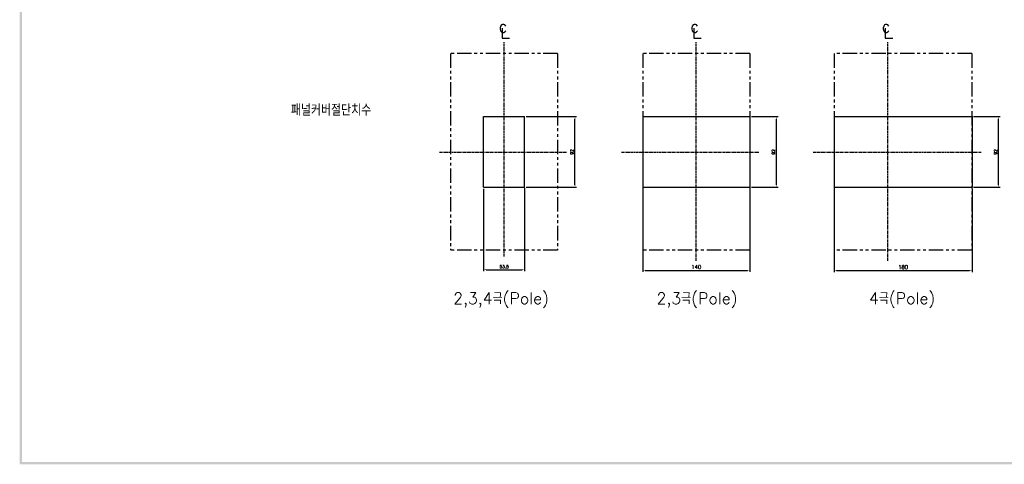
# Model space of a CAD drawing. Extents: x -2328 to 2710, y -907 to 1799.
# Tile 1 of 20: x -2303 to -1017, y 67 to 647. Entities that reach past the tile are written whole.
import ezdxf

# ---------------------------------------------------------------- set-up
doc = ezdxf.new("R2010")
doc.units = 0
doc.header["$LTSCALE"] = 3
doc.header["$MEASUREMENT"] = 0
doc.linetypes.add('CENTER', pattern=[2, 1.25, -0.25, 0.25, -0.25])
doc.linetypes.add('PHANTOM2', pattern=[1.25, 0.625, -0.125, 0.125, -0.125, 0.125, -0.125])
doc.layers.get('0').update_dxf_attribs({"linetype": 'CONTINUOUS'})
doc.layers.get('Defpoints').update_dxf_attribs({"linetype": 'CONTINUOUS'})
for name, color, linetype in [('AM_VIS', 7, 'CONTINUOUS'), ('CENTER', 1, 'CENTER'), ('di', 3, 'CONTINUOUS'), ('dwg', 7, 'CONTINUOUS'), ('NOTE', 4, 'CONTINUOUS')]:
    doc.layers.add(name, color=color, linetype=linetype)
doc.styles.add('K25', font='TXT', dxfattribs={"width": 0.9, "height": 2.5, "bigfont": 'TBHAN'})
doc.styles.add('KIM', font='ROMANS.shx', dxfattribs={"height": 5, "bigfont": 'GSG1.shx'})
doc.styles.get("Standard").update_dxf_attribs({"font": 'romans.shx', "height": 4, "bigfont": 'ghs.shx'})
doc.dimstyles.get("Standard").update_dxf_attribs({"dimtxt": 0.18, "dimasz": 0.18, "dimexe": 0.18, "dimexo": 0.0625, "dimgap": 0.09, "dimtad": 0, "dimtih": 1, "dimtoh": 1, "dimdec": 4, "dimzin": 0, "dimdsep": 46, "dimtxsty": 'Standard', "dimcen": 0.09, "dimadec": 0, "dimazin": 0, "dimtfac": 1, "dimtdec": 4, "dimtofl": 0, "dimtmove": 0, "dimatfit": 3, "dimfxl": 0, "dimtolj": 1, "dimtzin": 0, "dimarcsym": 0})
doc.dimstyles.new('STANDARD$0', dxfattribs={"dimtxt": 5, "dimasz": 5, "dimexe": 1, "dimexo": 2, "dimgap": 2, "dimtad": 1, "dimdec": 4, "dimzin": 12, "dimdsep": 46, "dimtxsty": 'KIM', "dimcen": -1, "dimdle": 0.1, "dimadec": 0, "dimazin": 0, "dimtfac": 1, "dimtdec": 4, "dimtmove": 0, "dimatfit": 3, "dimfxl": 0, "dimtolj": 1, "dimtzin": 0, "dimarcsym": 0})

# ---------------------------------------------------------------- blocks, each defined once
blk = doc.blocks.new('*D53')
at = {"layer": 'Defpoints', "color": 0}
for p in [(-1697.1, 428.2), (-1643.6, 429.2), (-1643.6, 320.5)]:
    blk.add_point(p, dxfattribs=at)
at = {"layer": 'di'}
for p, q in [((-1697.1, 426.2), (-1697.1, 318.5)), ((-1643.6, 427.2), (-1643.6, 318.5)), ((-1693.9, 320.5), (-1646.8, 320.5))]:
    blk.add_line(p, q, dxfattribs=at)
for points in [[(-1693.9, 321), (-1693.9, 320), (-1697.1, 320.5)], [(-1646.8, 321), (-1646.8, 320), (-1643.6, 320.5)]]:
    blk.add_solid(points, dxfattribs=at)
at = {"layer": 'di', "insert": (-1670.3, 324.5), "char_height": 4, "attachment_point": 5}
blk.add_mtext('\\A1;53.5', dxfattribs=at)
blk = doc.blocks.new('*D54')
at = {"layer": 'Defpoints', "color": 0}
for p in [(-1643.6, 520.2), (-1577.8, 520.2), (-1643.6, 428.2)]:
    blk.add_point(p, dxfattribs=at)
at = {"layer": 'di'}
for p, q in [((-1641.6, 520.2), (-1575.8, 520.2)), ((-1577.8, 431.4), (-1577.8, 517)), ((-1641.6, 428.2), (-1575.8, 428.2))]:
    blk.add_line(p, q, dxfattribs=at)
for points in [[(-1578.3, 517), (-1577.3, 517), (-1577.8, 520.2)], [(-1578.3, 431.4), (-1577.3, 431.4), (-1577.8, 428.2)]]:
    blk.add_solid(points, dxfattribs=at)
at = {"layer": 'di', "insert": (-1581.8, 474.2), "char_height": 4, "attachment_point": 5, "rotation": 90}
blk.add_mtext('\\A1;92', dxfattribs=at)
blk = doc.blocks.new('*D75')
at = {"layer": 'Defpoints', "color": 0}
for p in [(-1349.4, 520.2), (-1314.7, 520.2), (-1349.4, 428.2)]:
    blk.add_point(p, dxfattribs=at)
at = {"layer": 'di'}
for p, q in [((-1347.4, 520.2), (-1312.7, 520.2)), ((-1314.7, 431.4), (-1314.7, 517)), ((-1347.4, 428.2), (-1312.7, 428.2))]:
    blk.add_line(p, q, dxfattribs=at)
for points in [[(-1315.2, 517), (-1314.1, 517), (-1314.7, 520.2)], [(-1315.2, 431.4), (-1314.1, 431.4), (-1314.7, 428.2)]]:
    blk.add_solid(points, dxfattribs=at)
at = {"layer": 'di', "insert": (-1318.7, 474.2), "char_height": 4, "attachment_point": 5, "rotation": 90}
blk.add_mtext('\\A1;92', dxfattribs=at)
blk = doc.blocks.new('*D101')
at = {"layer": 'Defpoints', "color": 0}
for p in [(-1059.4, 520.2), (-1024.7, 520.2), (-1059.4, 428.2)]:
    blk.add_point(p, dxfattribs=at)
at = {"layer": 'di'}
for p, q in [((-1057.4, 520.2), (-1022.7, 520.2)), ((-1024.7, 431.4), (-1024.7, 517)), ((-1057.4, 428.2), (-1022.7, 428.2))]:
    blk.add_line(p, q, dxfattribs=at)
for points in [[(-1025.2, 517), (-1024.1, 517), (-1024.7, 520.2)], [(-1025.2, 431.4), (-1024.1, 431.4), (-1024.7, 428.2)]]:
    blk.add_solid(points, dxfattribs=at)
at = {"layer": 'di', "insert": (-1028.7, 474.2), "char_height": 4, "attachment_point": 5, "rotation": 90}
blk.add_mtext('\\A1;92', dxfattribs=at)
blk = doc.blocks.new('*D102')
at = {"layer": 'Defpoints', "color": 0}
for p in [(-1489.4, 428.2), (-1349.4, 428.2), (-1349.4, 319.5)]:
    blk.add_point(p, dxfattribs=at)
at = {"layer": 'di'}
for p, q in [((-1489.4, 426.2), (-1489.4, 317.5)), ((-1349.4, 426.2), (-1349.4, 317.5)), ((-1486.2, 319.5), (-1352.6, 319.5))]:
    blk.add_line(p, q, dxfattribs=at)
for points in [[(-1486.2, 320), (-1486.2, 319), (-1489.4, 319.5)], [(-1352.6, 320), (-1352.6, 319), (-1349.4, 319.5)]]:
    blk.add_solid(points, dxfattribs=at)
at = {"layer": 'di', "insert": (-1419.4, 324), "char_height": 5, "attachment_point": 5, "style": 'KIM'}
blk.add_mtext('\\A1;140', dxfattribs=at)
blk = doc.blocks.new('*D103')
at = {"layer": 'Defpoints', "color": 0}
for p in [(-1239.4, 428.2), (-1059.4, 428.2), (-1059.4, 319.4)]:
    blk.add_point(p, dxfattribs=at)
at = {"layer": 'di'}
for p, q in [((-1239.4, 426.2), (-1239.4, 317.4)), ((-1059.4, 426.2), (-1059.4, 317.4)), ((-1236.2, 319.4), (-1062.6, 319.4))]:
    blk.add_line(p, q, dxfattribs=at)
for points in [[(-1236.2, 319.9), (-1236.2, 318.8), (-1239.4, 319.4)], [(-1062.6, 319.9), (-1062.6, 318.8), (-1059.4, 319.4)]]:
    blk.add_solid(points, dxfattribs=at)
at = {"layer": 'di', "insert": (-1149.4, 323.9), "char_height": 5, "attachment_point": 5, "style": 'KIM'}
blk.add_mtext('\\A1;180', dxfattribs=at)

msp = doc.modelspace()

# ---------------------------------------------------------------- linework, layer by layer
for p, q in [((-1697.066, 520.242), (-1643.566, 520.242)), ((-1697.066, 428.242), (-1697.066, 520.242)), ((-1643.566, 428.242), (-1643.566, 520.242)), ((-1489.427, 520.242), (-1349.427, 520.242)), ((-1239.427, 520.242), (-1059.427, 520.242)), ((-1697.066, 428.242), (-1643.566, 428.242)), ((-1489.427, 428.242), (-1349.427, 428.242)), ((-1239.427, 428.242), (-1059.427, 428.242))]:
    msp.add_line(p, q)
at = {"layer": 'AM_VIS'}
for p, q in [((-1489.427, 520.242), (-1489.427, 428.242)), ((-1349.427, 520.242), (-1349.427, 428.242)), ((-1239.427, 520.242), (-1239.427, 428.242)), ((-1059.427, 520.242), (-1059.427, 428.242))]:
    msp.add_line(p, q, dxfattribs=at)
at = {"layer": 'CENTER'}
for p, q in [((-1670.316, 474.042), (-1670.316, 617.164)), ((-1419.427, 474.042), (-1419.427, 617.164)), ((-1169.427, 474.042), (-1169.427, 617.164)), ((-1754.612, 474.042), (-1588.534, 474.042)), ((-1670.316, 337.911), (-1670.316, 474.042)), ((-1516.989, 474.042), (-1337.645, 474.042)), ((-1419.427, 331.871), (-1419.427, 474.042)), ((-1266.989, 474.042), (-1047.645, 474.042)), ((-1169.427, 331.871), (-1169.427, 474.042))]:
    msp.add_line(p, q, dxfattribs=at)
at = {"layer": 'di', "linetype": 'PHANTOM2', "ltscale": 10}
for p, q in [((-1600.516, 602.542), (-1740.116, 602.542)), ((-1740.116, 602.542), (-1740.116, 345.942)), ((-1600.516, 602.542), (-1600.516, 345.942)), ((-1349.627, 602.542), (-1489.227, 602.542)), ((-1489.227, 602.542), (-1489.227, 345.942)), ((-1349.627, 602.542), (-1349.627, 345.942)), ((-1059.627, 602.542), (-1239.227, 602.542)), ((-1239.227, 602.542), (-1239.227, 345.942)), ((-1059.627, 602.542), (-1059.627, 345.942)), ((-1600.516, 345.942), (-1740.116, 345.942)), ((-1349.627, 345.942), (-1489.227, 345.942)), ((-1059.627, 345.942), (-1239.227, 345.942))]:
    msp.add_line(p, q, dxfattribs=at)
at = {"layer": 'dwg'}
for points in [[(-2302.759, 66.595), (-2299.759, 68.095), (-2302.759, 1788.595), (-2299.759, 1785.595)], [(145.241, 66.595), (142.241, 69.595), (-2302.759, 66.595), (-2299.759, 69.595)]]:
    msp.add_trace(points, dxfattribs=at)
at = {"layer": 'NOTE'}
for p, q in [((-1673.024, 635.577), (-1673.024, 622.537)), ((-1422.811, 635.577), (-1422.811, 622.537)), ((-1172.811, 635.577), (-1172.811, 622.537)), ((-1673.024, 622.537), (-1663.111, 622.537)), ((-1422.811, 622.537), (-1412.898, 622.537)), ((-1172.811, 622.537), (-1162.898, 622.537))]:
    msp.add_line(p, q, dxfattribs=at)

# ---------------------------------------------------------------- texts
at = {"layer": 'di', "char_height": 15, "attachment_point": 1}
for s, insert, width in [('{\\Fromans,hgs|c129;패널커버절단치수}', (-1948.72, 536.393), 177.9211), ('{\\Fromans,hgs|c129;2,3,4극(Pole)}', (-1736.788, 290.585), 148.76355), ('{\\Fromans,hgs|c129;2,3극(Pole)}', (-1471.327, 290.585), 156.66025), ('{\\Fromans,hgs|c129;4극(Pole)}', (-1193.964, 290.585), 156.66025)]:
    msp.add_mtext(s, dxfattribs=dict(at, insert=insert, width=width))
at = {"layer": 'NOTE', "style": 'K25', "width": 0.9}
for p in [(-1677.457, 630.037), (-1427.243, 630.037), (-1177.243, 630.037)]:
    msp.add_text('c', height=15.85, dxfattribs=at).set_placement(p)

# ---------------------------------------------------------------- dimensions: what is measured, and where the dimension line sits
at = {"layer": 'di'}
dim = msp.add_linear_dim(base=(-1577.788, 520.242), p1=(-1643.566, 428.242), p2=(-1643.566, 520.242), angle=90, dimstyle='Standard', override={"dimtxt": 4, "dimasz": 3.2, "dimexe": 2, "dimexo": 2, "dimgap": 2, "dimtad": 1, "dimtih": 0, "dimtoh": 0, "dimdec": 2, "dimzin": 8, "dimcen": 0, "dimclrd": 256, "dimclre": 256, "dimclrt": 256, "dimadec": 2, "dimazin": 2, "dimtfac": 0.6, "dimtdec": 2, "dimtofl": 1, "dimtzin": 8, "dimlwd": 65535, "dimlwe": 65535, "dimarcsym": 1}, dxfattribs=at)
dim.commit()
dim.dimension.update_dxf_attribs({"geometry": '*D54', "text_midpoint": (-1577.788, 474.242), "dimtype": 160})
for base, p1, p2, picture, middle in [((-1314.682, 520.242), (-1349.427, 428.242), (-1349.427, 520.242), '*D75', (-1318.682, 474.242)), ((-1024.682, 520.242), (-1059.427, 428.242), (-1059.427, 520.242), '*D101', (-1028.682, 474.242))]:
    dim = msp.add_linear_dim(base=base, p1=p1, p2=p2, angle=90, dimstyle='Standard', override={"dimtxt": 4, "dimasz": 3.2, "dimexe": 2, "dimexo": 2, "dimgap": 2, "dimtad": 1, "dimtih": 0, "dimtoh": 0, "dimdec": 2, "dimzin": 8, "dimcen": 0, "dimclrd": 256, "dimclre": 256, "dimclrt": 256, "dimadec": 2, "dimazin": 2, "dimtfac": 0.6, "dimtdec": 2, "dimtofl": 1, "dimtzin": 8, "dimlwd": 65535, "dimlwe": 65535, "dimarcsym": 1}, dxfattribs=at)
    dim.commit()
    dim.dimension.update_dxf_attribs({"geometry": picture, "text_midpoint": middle})
dim = msp.add_linear_dim(base=(-1643.566, 320.493), p1=(-1697.066, 428.242), p2=(-1643.566, 429.242), dimstyle='STANDARD$0', override={"dimtxt": 4, "dimasz": 3.2, "dimexe": 2, "dimdec": 2, "dimzin": 8, "dimtxsty": 'Standard', "dimcen": 0, "dimdle": 0, "dimclrd": 256, "dimclre": 256, "dimclrt": 256, "dimadec": 2, "dimazin": 2, "dimtfac": 0.6, "dimtdec": 2, "dimtzin": 8, "dimlwd": 65535, "dimlwe": 65535, "dimarcsym": 1}, dxfattribs=at)
dim.commit()
dim.dimension.update_dxf_attribs({"geometry": '*D53', "text_midpoint": (-1670.316, 320.493), "dimtype": 160})
for base, p1, p2, picture, middle in [((-1349.427, 319.5), (-1489.427, 428.242), (-1349.427, 428.242), '*D102', (-1419.427, 324)), ((-1059.427, 319.363), (-1239.427, 428.242), (-1059.427, 428.242), '*D103', (-1149.427, 323.863))]:
    dim = msp.add_linear_dim(base=base, p1=p1, p2=p2, dimstyle='STANDARD$0', override={"dimtxt": 4, "dimasz": 3.2, "dimexe": 2, "dimdec": 2, "dimzin": 8, "dimcen": 0, "dimclrd": 256, "dimclre": 256, "dimclrt": 256, "dimadec": 2, "dimazin": 2, "dimtfac": 0.6, "dimtdec": 2, "dimtzin": 8, "dimlwd": 65535, "dimlwe": 65535, "dimarcsym": 1}, dxfattribs=at)
    dim.commit()
    dim.dimension.update_dxf_attribs({"geometry": picture, "text_midpoint": middle})

doc.saveas('drawing.dxf')
